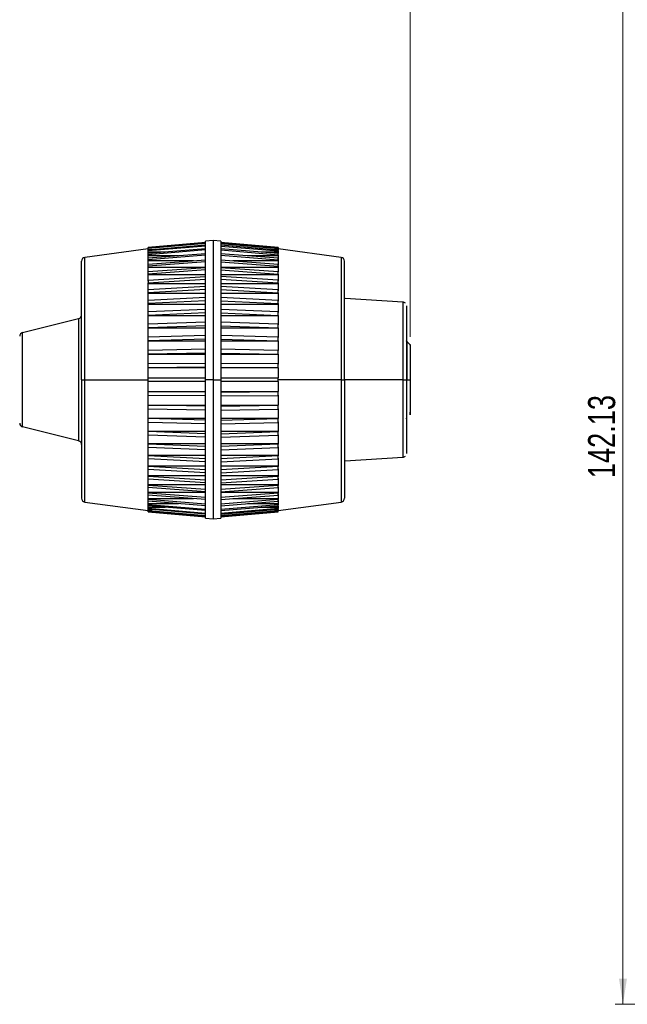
# Model space of a CAD drawing. Header units: millimetres. Extents: x 3 to 556, y 3 to 429.
# Tile 3 of 20: x 127 to 205, y 229 to 356. Entities that reach past the tile are written whole.
import ezdxf

# ---------------------------------------------------------------- set-up
doc = ezdxf.new("R2010")
doc.units = ezdxf.units.MM
doc.styles.add('SLDTEXTSTYLE0', font='TXT', dxfattribs={"width": 0.75})
doc.dimstyles.new('SLDDIMSTYLE1', dxfattribs={"dimtxt": 3.5, "dimasz": 3.302, "dimexe": 0, "dimexo": 0.0625, "dimgap": 0.875, "dimtad": 1, "dimrnd": 1e-09, "dimzin": 12, "dimdsep": 46, "dimtxsty": 'SLDTEXTSTYLE0', "dimsah": 1, "dimcen": 0.09, "dimadec": 0, "dimazin": 3, "dimtfac": 1, "dimtofl": 0, "dimtmove": 0, "dimatfit": 3, "dimfxl": 1, "dimfrac": 2, "dimtolj": 1, "dimtzin": 12, "dimarcsym": 0})

# ---------------------------------------------------------------- blocks, each defined once
blk = doc.blocks.new('_D_1')
at = {"color": 7, "linetype": 'Continuous', "lineweight": 0}
for p, q in [((230.93, 371.13), (203.7, 371.13)), ((204.7, 229), (204.7, 371.13)), ((230.93, 229), (203.7, 229))]:
    blk.add_line(p, q, dxfattribs=at)
at = {"color": 7, "linetype": 'Continuous', "lineweight": 18}
for points in [[(204.7, 371.13), (204.19, 367.83), (205.21, 367.83)], [(204.7, 229), (205.21, 232.3), (204.19, 232.3)]]:
    blk.add_solid(points, dxfattribs=at)
at = {"color": 7, "linetype": 'Continuous', "lineweight": 18, "insert": (200.19, 297), "char_height": 3.5, "attachment_point": 1, "rotation": 90, "style": 'SLDTEXTSTYLE0'}
blk.add_mtext('142.13', dxfattribs=at)
blk = doc.blocks.new('_D_2')
at = {"color": 7, "linetype": 'Continuous', "lineweight": 0}
for p, q in [((65.26, 353.95), (65.26, 400.34)), ((177.18, 315.25), (177.18, 400.34)), ((65.26, 399.34), (177.18, 399.34))]:
    blk.add_line(p, q, dxfattribs=at)
at = {"color": 7, "linetype": 'Continuous', "lineweight": 18}
for points in [[(65.26, 399.34), (68.56, 398.83), (68.56, 399.84)], [(177.18, 399.34), (173.88, 399.84), (173.88, 398.83)]]:
    blk.add_solid(points, dxfattribs=at)
at = {"color": 7, "linetype": 'Continuous', "lineweight": 18, "insert": (114.7, 403.85), "char_height": 3.5, "attachment_point": 1, "rotation": 0.0004, "style": 'SLDTEXTSTYLE0'}
blk.add_mtext('111.92', dxfattribs=at)

msp = doc.modelspace()

# ---------------------------------------------------------------- linework, layer by layer
at = {"color": 7, "linetype": 'Continuous', "lineweight": 25}
for p, q in [((150.71092, 327.43367), (143.31211, 326.78636)), ((150.71092, 327.31051), (143.31211, 326.66675)), ((150.71092, 327.09859), (143.31211, 326.46542)), ((150.71092, 327.36278), (143.31212, 326.71901)), ((151.71091, 327.72116), (150.71092, 327.63367)), ((150.71092, 309.72116), (150.71092, 327.63367)), ((152.71092, 327.63367), (151.71091, 327.72116)), ((151.71091, 327.72116), (151.71091, 309.72116)), ((152.71092, 327.63367), (152.71092, 309.72116)), ((160.10972, 326.78636), (152.71092, 327.43367)), ((160.10972, 326.71901), (152.71092, 327.36278)), ((152.71092, 327.31051), (160.10972, 326.66675)), ((160.10972, 326.46542), (152.71092, 327.09859)), ((143.31212, 326.63367), (135.14394, 325.52969)), ((150.71092, 326.99464), (143.31211, 326.36147)), ((143.31212, 326.71901), (143.31211, 326.78636)), ((143.31211, 326.66675), (143.31212, 326.71901)), ((143.31211, 326.51306), (143.31211, 326.66675)), ((150.71092, 326.64402), (143.31211, 326.02839)), ((143.8687, 326.51306), (143.31211, 326.51306)), ((150.71092, 326.48951), (143.31211, 325.87388)), ((143.31211, 326.36147), (143.31211, 326.46542)), ((143.31211, 326.21031), (143.31211, 326.36147)), ((145.49851, 326.21031), (143.31211, 326.21031)), ((143.31211, 325.87388), (143.31211, 326.02839)), ((150.71092, 326.00403), (143.31211, 325.41268)), ((143.31211, 325.72691), (143.31211, 325.87388)), ((150.71092, 325.80066), (143.31211, 325.20931)), ((152.71092, 326.99464), (160.10972, 326.36147)), ((160.10972, 326.02839), (152.71092, 326.64402)), ((152.71092, 326.48951), (160.10972, 325.87388)), ((160.10972, 325.41268), (152.71092, 326.00403)), ((152.71092, 325.80066), (160.10973, 325.20931)), ((160.10973, 326.21031), (157.92333, 326.21031)), ((160.10973, 326.51306), (159.55314, 326.51306)), ((160.10972, 326.78636), (160.10972, 326.71901)), ((160.10972, 326.66675), (160.10972, 326.71901)), ((168.2779, 325.52969), (160.10972, 326.63367)), ((160.10972, 325.87388), (160.10972, 326.02839)), ((160.10972, 325.87388), (160.10972, 325.7269)), ((160.10972, 326.66675), (160.10973, 326.51306)), ((160.10972, 326.36147), (160.10972, 326.46542)), ((160.10972, 326.36147), (160.10973, 326.21031)), ((134.71092, 309.72116), (134.71092, 325.0341)), ((135.14394, 309.72116), (135.14394, 325.52969)), ((143.31209, 324.49122), (143.31209, 325.06814)), ((149.16, 325.06814), (143.31209, 325.06814)), ((147.24359, 325.72691), (143.31211, 325.72691)), ((143.31211, 325.20931), (143.31211, 325.41268)), ((143.31211, 325.06813), (143.31211, 325.20931)), ((150.71092, 325.18565), (143.31211, 324.62506)), ((150.71092, 324.93565), (143.31211, 324.37506)), ((143.31211, 324.37506), (143.31211, 324.62506)), ((160.10972, 324.62506), (152.71092, 325.18565)), ((152.71092, 324.93565), (160.10973, 324.37506)), ((160.10975, 325.06814), (154.26184, 325.06814)), ((160.10972, 325.7269), (156.17825, 325.7269)), ((160.10972, 325.20931), (160.10972, 325.06814)), ((160.10973, 325.20931), (160.10972, 325.41268)), ((160.10973, 324.37506), (160.10972, 324.62506)), ((160.10975, 325.06814), (160.10975, 324.49122)), ((168.2779, 325.52969), (168.2779, 309.72116)), ((168.71092, 309.72116), (168.71092, 325.0342)), ((143.31209, 322.45551), (143.31209, 323.25522)), ((143.31211, 324.24123), (143.31211, 324.37506)), ((150.71092, 324.24123), (143.31211, 324.24123)), ((150.71092, 324.19783), (143.31211, 323.67415)), ((150.71092, 323.90394), (143.31211, 323.38025)), ((143.31211, 323.38025), (143.31211, 323.67415)), ((143.31211, 323.25523), (143.31211, 323.38025)), ((150.71092, 323.25523), (143.31211, 323.25523)), ((160.10972, 324.24123), (152.71092, 324.24123)), ((160.10973, 323.67415), (152.71092, 324.19783)), ((152.71092, 323.90394), (160.10972, 323.38025)), ((160.10974, 323.25523), (152.71092, 323.25523)), ((160.10973, 324.37506), (160.10972, 324.24123)), ((160.10972, 323.38025), (160.10973, 323.67415)), ((160.10972, 323.38025), (160.10973, 323.25523)), ((160.10974, 323.25523), (160.10974, 322.45552)), ((143.31211, 322.57036), (150.71092, 323.05141)), ((143.31211, 322.23579), (150.71092, 322.71684)), ((143.31211, 322.57036), (143.31211, 322.23579)), ((143.31211, 322.12095), (143.31211, 322.23579)), ((143.31211, 321.3258), (143.31211, 322.12095)), ((150.71092, 322.12095), (143.31211, 322.12095)), ((160.10972, 322.57036), (152.71092, 323.05141)), ((152.71092, 322.71684), (160.10972, 322.23579)), ((160.10973, 322.1209), (152.71092, 322.12095)), ((160.10972, 322.23579), (160.10972, 322.1209)), ((160.10972, 322.23579), (160.10972, 322.57036)), ((160.10973, 322.12095), (160.10973, 321.22239)), ((143.31209, 319.86325), (143.31209, 320.85081)), ((150.71092, 321.75893), (143.31211, 321.3258)), ((150.71092, 321.38736), (143.31211, 320.95422)), ((143.31211, 320.95422), (143.31211, 321.3258)), ((143.31211, 320.85082), (143.31211, 320.95422)), ((150.71092, 320.85082), (143.31211, 320.85082)), ((160.10973, 321.3258), (152.71092, 321.75893)), ((152.71092, 321.38736), (160.10972, 320.95422)), ((160.10972, 320.85082), (152.71092, 320.85082)), ((160.10972, 320.95422), (160.10973, 321.3258)), ((160.10972, 320.95422), (160.10973, 320.85082)), ((160.10975, 320.85082), (160.10975, 319.86326)), ((150.71092, 320.33457), (143.31211, 319.95409)), ((143.31211, 319.54958), (143.31211, 319.95409)), ((150.71092, 319.93006), (143.31211, 319.54958)), ((143.31211, 319.45875), (143.31211, 319.54958)), ((150.71092, 319.45875), (143.31211, 319.45875)), ((160.10972, 319.95409), (152.71092, 320.33457)), ((152.71092, 319.93006), (160.10973, 319.54958)), ((160.10972, 319.45875), (152.71092, 319.45875)), ((160.10973, 319.54958), (160.10972, 319.95409)), ((160.10973, 319.54958), (160.10972, 319.45875)), ((176.25159, 319.74987), (168.79519, 320.2159)), ((150.71092, 318.79392), (143.31211, 318.47027)), ((143.31211, 318.03726), (143.31211, 318.47027)), ((150.71092, 318.36091), (143.31211, 318.03726)), ((160.10972, 318.47027), (152.71092, 318.79392)), ((152.71092, 318.36091), (160.10972, 318.03726)), ((160.10972, 318.03726), (160.10972, 318.47027)), ((127.08964, 315.81584), (134.33217, 317.62648)), ((134.33217, 317.62648), (134.33217, 309.72116)), ((143.31209, 316.82773), (143.31209, 317.95998)), ((143.31211, 317.95998), (143.31211, 318.03726)), ((150.71092, 317.95999), (143.31211, 317.95998)), ((150.71092, 317.15388), (143.31211, 316.89059)), ((143.31211, 316.43382), (143.31211, 316.89059)), ((160.10973, 317.95999), (152.71092, 317.95999)), ((160.10972, 316.89059), (152.71092, 317.15388)), ((160.10972, 318.03726), (160.10973, 317.95999)), ((160.10972, 316.43382), (160.10972, 316.89059)), ((160.10974, 317.95999), (160.10974, 316.82773)), ((127.08964, 309.72116), (127.08964, 315.81584)), ((150.71092, 316.6971), (143.31211, 316.43382)), ((143.31211, 316.37096), (143.31211, 316.43382)), ((150.71092, 316.37096), (143.31211, 316.37096)), ((152.71092, 316.6971), (160.10972, 316.43382)), ((160.10972, 316.37096), (152.71092, 316.37096)), ((160.10972, 316.43382), (160.10972, 316.37096)), ((160.10972, 316.37096), (160.10972, 315.18461)), ((143.3121, 313.48162), (143.3121, 314.70901)), ((150.71092, 315.43239), (143.31211, 315.23236)), ((143.31211, 314.75684), (143.31211, 315.23236)), ((150.71092, 314.95687), (143.31211, 314.75684)), ((143.31211, 314.70901), (143.31211, 314.75684)), ((150.71092, 314.70908), (143.31211, 314.70901)), ((160.10972, 315.23236), (152.71092, 315.43239)), ((152.71092, 314.95687), (160.10972, 314.75684)), ((160.10972, 314.70908), (152.71092, 314.70908)), ((160.10972, 314.75684), (160.10972, 315.23236)), ((160.10972, 314.75684), (160.10973, 314.70908)), ((160.10974, 314.70908), (160.10974, 313.48163)), ((177.19039, 314.24169), (176.72111, 314.71097)), ((150.71092, 313.64834), (143.31211, 313.51375)), ((143.31211, 313.02468), (143.31211, 313.51375)), ((150.71092, 313.15926), (143.31211, 313.02468)), ((160.10972, 313.51375), (152.71092, 313.64834)), ((152.71092, 313.15926), (160.10972, 313.02468)), ((160.10972, 313.02468), (160.10972, 313.51375)), ((143.31211, 312.99255), (143.31211, 313.02468)), ((150.71092, 312.99255), (143.31211, 312.99255)), ((150.71092, 311.82125), (143.31211, 311.75359)), ((160.10973, 312.99255), (152.71092, 312.99255)), ((160.10972, 311.75359), (152.71092, 311.82125)), ((160.10972, 313.02468), (160.10973, 312.99255)), ((143.31211, 311.25633), (143.31211, 311.75359)), ((150.71092, 311.32399), (143.31211, 311.25633)), ((143.31211, 311.24018), (143.31211, 311.25633)), ((150.71092, 311.24018), (143.31211, 311.24018)), ((152.71092, 311.32399), (160.10972, 311.25633)), ((160.10973, 311.24018), (152.71092, 311.24018)), ((160.10972, 311.25633), (160.10972, 311.75359)), ((160.10972, 311.25633), (160.10973, 311.24018)), ((127.08964, 303.62648), (127.08964, 309.72116)), ((134.33217, 309.72116), (134.33217, 301.81585)), ((134.71092, 309.72116), (134.71092, 294.40813)), ((134.71092, 309.72116), (135.14394, 309.72116)), ((135.14394, 309.72116), (143.31211, 309.72116)), ((135.14394, 293.91264), (135.14394, 309.72116)), ((143.31211, 309.47116), (143.31211, 309.97116)), ((143.31211, 309.97116), (150.71092, 309.97116)), ((150.71092, 309.47116), (143.31211, 309.47116)), ((151.71091, 309.72116), (150.71092, 309.72116)), ((150.71092, 291.80865), (150.71092, 309.72116)), ((151.71091, 309.72116), (151.71091, 291.72116)), ((151.71091, 309.72116), (152.71092, 309.72116)), ((152.71092, 309.97116), (160.10972, 309.97116)), ((152.71092, 309.72116), (152.71092, 291.80865)), ((160.10972, 309.47116), (152.71092, 309.47116)), ((160.10972, 309.47116), (160.10972, 309.97116)), ((168.2779, 309.72116), (160.10973, 309.72116)), ((168.2779, 309.72116), (168.2779, 293.91264)), ((168.2779, 309.72116), (168.71092, 309.72116)), ((168.71092, 309.72116), (168.71092, 294.40822)), ((176.24208, 309.72119), (168.80466, 309.72118)), ((176.74013, 309.72116), (177.18167, 309.72116)), ((177.21092, 308.16445), (177.21092, 309.72122)), ((143.31211, 308.20215), (150.71092, 308.20215)), ((143.31211, 308.18599), (143.31211, 308.20215)), ((150.71092, 308.11833), (143.31211, 308.18599)), ((143.31211, 307.68873), (143.31211, 308.18599)), ((152.71092, 308.20215), (160.10973, 308.20215)), ((152.71092, 308.11833), (160.10972, 308.18599)), ((160.10972, 307.68873), (160.10972, 308.18599)), ((160.10972, 308.18599), (160.10973, 308.20215)), ((150.71092, 307.62107), (143.31211, 307.68873)), ((152.71092, 307.62107), (160.10972, 307.68873)), ((143.3121, 304.73331), (143.3121, 305.9607)), ((143.31211, 306.44978), (150.71092, 306.44978)), ((143.31211, 306.41765), (143.31211, 306.44978)), ((150.71092, 306.28306), (143.31211, 306.41765)), ((143.31211, 305.92857), (143.31211, 306.41765)), ((150.71092, 305.79399), (143.31211, 305.92857)), ((152.71092, 306.44977), (160.10972, 306.44977)), ((152.71092, 306.28306), (160.10972, 306.41765)), ((152.71092, 305.79399), (160.10972, 305.92857)), ((160.10972, 306.44977), (160.10972, 306.41765)), ((160.10972, 305.92857), (160.10972, 306.41765)), ((177.18157, 305.19212), (177.18157, 305.51643)), ((177.21092, 305.26386), (177.21092, 305.62571)), ((143.31211, 304.73331), (150.71092, 304.73324)), ((143.31211, 304.68549), (143.31211, 304.73331)), ((150.71092, 304.48546), (143.31211, 304.68549)), ((143.31211, 304.20996), (143.31211, 304.68549)), ((150.71092, 304.00993), (143.31211, 304.20996)), ((152.71092, 304.73325), (160.10973, 304.73325)), ((152.71092, 304.48546), (160.10972, 304.68549)), ((152.71092, 304.00993), (160.10972, 304.20996)), ((160.10973, 304.73325), (160.10972, 304.68549)), ((160.10972, 304.20996), (160.10972, 304.68549)), ((177.18561, 305.19586), (177.19047, 305.20071)), ((177.21091, 305.26349), (177.21092, 305.26386)), ((134.33217, 301.81585), (127.08964, 303.62648)), ((143.31211, 303.07136), (150.71092, 303.07136)), ((143.31211, 303.00851), (143.31211, 303.07136)), ((150.71092, 302.74522), (143.31211, 303.00851)), ((143.31211, 302.55173), (143.31211, 303.00851)), ((152.71092, 303.07136), (160.10972, 303.07136)), ((152.71092, 302.74522), (160.10972, 303.00851)), ((160.10972, 303.07136), (160.10972, 303.00851)), ((160.10972, 302.55173), (160.10972, 303.00851)), ((143.3121, 301.48234), (143.3121, 302.61459)), ((150.71092, 302.28845), (143.31211, 302.55173)), ((152.71092, 302.28845), (160.10972, 302.55173)), ((160.10974, 302.61459), (160.10974, 301.48234)), ((143.31211, 301.48234), (150.71092, 301.48234)), ((143.31211, 301.40507), (143.31211, 301.48234)), ((143.31211, 300.97206), (143.31211, 301.40507)), ((150.71092, 301.08141), (143.31211, 301.40507)), ((150.71092, 300.6484), (143.31211, 300.97206)), ((152.71092, 301.48234), (160.10973, 301.48234)), ((160.10972, 301.40507), (152.71092, 301.08141)), ((152.71092, 300.6484), (160.10972, 300.97206)), ((160.10973, 301.48234), (160.10972, 301.40507)), ((160.10972, 300.97206), (160.10972, 301.40507)), ((143.31209, 298.59151), (143.31209, 299.57907)), ((143.31211, 299.98358), (150.71092, 299.98358)), ((143.31211, 299.89274), (143.31211, 299.98358)), ((143.31211, 299.48824), (143.31211, 299.89274)), ((150.71092, 299.51226), (143.31211, 299.89274)), ((150.71092, 299.10776), (143.31211, 299.48824)), ((152.71092, 299.98358), (160.10973, 299.98358)), ((160.10973, 299.89274), (152.71092, 299.51226)), ((152.71092, 299.10776), (160.10973, 299.48824)), ((160.10973, 299.98358), (160.10973, 299.89274)), ((160.10973, 299.48824), (160.10973, 299.89274)), ((160.10974, 299.57907), (160.10974, 298.59151)), ((168.79519, 299.22643), (176.25159, 299.69245)), ((143.31211, 298.59151), (150.71092, 298.59151)), ((143.31211, 298.4881), (143.31211, 298.59151)), ((143.31211, 298.11653), (143.31211, 298.4881)), ((150.71092, 298.05497), (143.31211, 298.4881)), ((143.31211, 297.32137), (143.31211, 298.11653)), ((150.71092, 297.68339), (143.31211, 298.11653)), ((152.71092, 298.59151), (160.10974, 298.59151)), ((160.10972, 298.4881), (152.71092, 298.05497)), ((152.71092, 297.68339), (160.10973, 298.11653)), ((160.10973, 298.59151), (160.10972, 298.4881)), ((160.10973, 298.11653), (160.10972, 298.4881)), ((143.31209, 296.1871), (143.31209, 296.98681)), ((143.31211, 297.32137), (150.71092, 297.32137)), ((143.31211, 297.20653), (143.31211, 297.32137)), ((150.71092, 296.72548), (143.31211, 297.20653)), ((143.31211, 296.87197), (143.31211, 297.20653)), ((150.71092, 296.39092), (143.31211, 296.87197)), ((152.71092, 297.32137), (160.10973, 297.32137)), ((160.10973, 297.20653), (152.71092, 296.72548)), ((152.71092, 296.39092), (160.10972, 296.87197)), ((160.10973, 297.32137), (160.10973, 297.20653)), ((160.10972, 296.87197), (160.10973, 297.20653)), ((160.10974, 296.98681), (160.10974, 296.1871)), ((143.31211, 296.1871), (150.71092, 296.18709)), ((143.31211, 296.06207), (143.31211, 296.1871)), ((150.71092, 295.53839), (143.31211, 296.06207)), ((143.31211, 295.76818), (143.31211, 296.06207)), ((143.31211, 295.2011), (143.31211, 295.8932)), ((150.71092, 295.24449), (143.31211, 295.76818)), ((152.71092, 296.1871), (160.10973, 296.1871)), ((160.10972, 296.06207), (152.71092, 295.53839)), ((152.71092, 295.24449), (160.10973, 295.76818)), ((160.10973, 296.1871), (160.10972, 296.06207)), ((160.10973, 295.76818), (160.10972, 296.06207)), ((143.31209, 294.37419), (143.31209, 294.9511)), ((143.3121, 294.37419), (149.16, 294.37419)), ((143.31211, 295.2011), (150.71092, 295.2011)), ((143.31211, 295.06727), (143.31211, 295.2011)), ((150.71092, 294.50668), (143.31211, 295.06727)), ((143.31211, 294.81727), (143.31211, 295.06727)), ((150.71092, 294.25668), (143.31211, 294.81727)), ((143.31211, 294.23301), (143.31211, 294.37419)), ((150.71092, 293.64166), (143.31211, 294.23301)), ((143.31211, 294.02964), (143.31211, 294.23301)), ((150.71092, 293.43829), (143.31211, 294.02964)), ((152.71092, 295.2011), (160.10972, 295.2011)), ((160.10973, 295.06727), (152.71092, 294.50668)), ((152.71092, 294.25668), (160.10972, 294.81727)), ((160.10972, 294.23301), (152.71092, 293.64166)), ((152.71092, 293.43829), (160.10972, 294.02964)), ((154.26185, 294.37419), (160.10973, 294.37419)), ((160.10972, 295.2011), (160.10973, 295.06727)), ((160.10972, 294.81727), (160.10973, 295.06727)), ((160.10973, 294.37419), (160.10972, 294.23301)), ((160.10972, 294.02964), (160.10972, 294.23301)), ((160.10975, 294.9511), (160.10975, 294.37419)), ((135.14394, 293.91264), (143.31212, 292.80865)), ((143.31211, 293.71542), (147.24359, 293.71542)), ((143.31211, 293.56845), (143.31211, 293.71542)), ((143.31211, 293.41394), (143.31211, 293.56845)), ((150.71092, 292.95282), (143.31211, 293.56845)), ((150.71092, 292.79831), (143.31211, 293.41394)), ((143.31211, 293.23202), (145.49852, 293.23202)), ((143.31211, 293.08086), (143.31211, 293.23202)), ((150.71092, 292.44769), (143.31211, 293.08086)), ((143.31211, 292.9769), (143.31211, 293.08086)), ((150.71092, 292.34373), (143.31211, 292.9769)), ((143.31211, 292.92927), (143.8687, 292.92927)), ((143.31211, 292.77558), (143.31211, 292.92927)), ((150.71092, 292.13181), (143.31211, 292.77558)), ((143.31211, 292.72332), (143.31211, 292.77558)), ((150.71092, 292.07955), (143.31211, 292.72332)), ((143.31212, 292.65596), (143.31212, 292.72332)), ((160.10972, 293.56845), (152.71092, 292.95282)), ((152.71092, 292.79831), (160.10972, 293.41394)), ((160.10972, 293.08086), (152.71092, 292.44769)), ((152.71092, 292.34373), (160.10972, 292.9769)), ((160.10972, 292.77558), (152.71092, 292.13181)), ((152.71092, 292.07955), (160.10972, 292.72332)), ((156.17825, 293.71542), (160.10972, 293.71542)), ((157.92332, 293.23202), (160.10973, 293.23202)), ((159.55314, 292.92927), (160.10973, 292.92927)), ((160.10972, 292.80865), (168.2779, 293.91264)), ((160.10972, 293.71542), (160.10972, 293.56845)), ((160.10972, 293.41394), (160.10972, 293.56845)), ((160.10972, 292.72332), (160.10972, 292.77558)), ((160.10972, 292.65596), (160.10972, 292.72332)), ((160.10973, 293.23202), (160.10972, 293.08086)), ((160.10972, 292.9769), (160.10972, 293.08086)), ((160.10972, 292.77558), (160.10973, 292.92927)), ((143.31212, 292.65596), (150.71092, 292.00865)), ((150.71092, 291.80865), (151.71091, 291.72116)), ((151.71091, 291.72116), (152.71092, 291.80865)), ((152.71092, 292.00865), (160.10972, 292.65596))]:
    msp.add_line(p, q, dxfattribs=at)
at = {"color": 7, "linetype": 'Continuous', "lineweight": 25, "flags": 128}
for points in [[(143.31211, 326.46542), (143.31211, 326.47221), (143.31211, 326.49337), (143.31211, 326.51306)], [(143.31211, 326.02839), (143.31211, 326.05739), (143.31211, 326.09779), (143.31211, 326.13675), (143.31211, 326.17425), (143.31211, 326.21031)], [(160.10973, 326.51306), (160.10973, 326.49337), (160.10973, 326.47221), (160.10973, 326.46542)], [(160.10973, 326.21031), (160.10973, 326.17426), (160.10973, 326.13675), (160.10973, 326.09779), (160.10973, 326.05739), (160.10973, 326.02839)], [(143.31211, 325.27151), (143.31211, 325.33329), (143.31211, 325.3937), (143.31211, 325.45272), (143.31211, 325.51035), (143.31211, 325.56659), (143.31211, 325.62144), (143.31211, 325.67487), (143.31211, 325.72691)], [(160.10972, 325.7269), (160.10972, 325.67487), (160.10972, 325.62143), (160.10972, 325.56659), (160.10972, 325.51035), (160.10972, 325.45272), (160.10972, 325.3937), (160.10972, 325.33329), (160.10973, 325.27151)], [(143.31211, 323.54912), (143.31211, 323.63999), (143.31211, 323.72963), (143.31211, 323.81803), (143.31211, 323.90519), (143.31211, 323.99109), (143.31211, 324.07574), (143.31211, 324.15912), (143.31211, 324.24123)], [(160.10972, 324.24123), (160.10972, 324.15912), (160.10972, 324.07574), (160.10972, 323.99109), (160.10972, 323.90519), (160.10972, 323.81803), (160.10972, 323.72963), (160.10973, 323.67415)], [(143.31211, 318.393), (143.31211, 318.52902), (143.31211, 318.66427), (143.31211, 318.79872), (143.31211, 318.93238), (143.31211, 319.06522), (143.31211, 319.19723), (143.31211, 319.32841), (143.31211, 319.45875)], [(160.10972, 319.45875), (160.10972, 319.32841), (160.10972, 319.19723), (160.10972, 319.06522), (160.10972, 318.93238), (160.10972, 318.79872), (160.10972, 318.66427), (160.10972, 318.52902), (160.10972, 318.393)], [(143.31211, 315.18461), (143.31211, 315.33473), (143.31211, 315.48435), (143.31211, 315.63347), (143.31211, 315.78206), (143.31211, 315.93012), (143.31211, 316.07764), (143.31211, 316.22459), (143.31211, 316.37096)], [(143.31211, 311.73744), (143.31211, 311.8951), (143.31211, 312.05256), (143.31211, 312.20982), (143.31211, 312.36686), (143.31211, 312.52367), (143.31211, 312.68023), (143.31211, 312.83653), (143.31211, 312.99255)], [(160.10973, 312.99255), (160.10973, 312.83653), (160.10973, 312.68023), (160.10973, 312.52367), (160.10973, 312.36686), (160.10973, 312.20982), (160.10973, 312.05256), (160.10973, 311.89509), (160.10973, 311.73744)], [(143.31211, 309.97116), (143.31211, 310.13001), (143.31211, 310.28883), (143.31211, 310.4476), (143.31211, 310.6063), (143.31211, 310.76492), (143.31211, 310.92345), (143.31211, 311.08188), (143.31211, 311.24018)], [(160.10973, 311.24018), (160.10973, 311.08187), (160.10973, 310.92345), (160.10973, 310.76492), (160.10973, 310.6063), (160.10973, 310.44759), (160.10973, 310.28883), (160.10973, 310.13001), (160.10973, 309.97116)], [(143.31211, 308.20215), (143.31211, 308.36045), (143.31211, 308.51888), (143.31211, 308.67741), (143.31211, 308.83603), (143.31211, 308.99473), (143.31211, 309.1535), (143.31211, 309.31231), (143.31211, 309.47116)], [(160.10973, 309.47116), (160.10973, 309.31231), (160.10973, 309.1535), (160.10973, 308.99473), (160.10973, 308.83603), (160.10973, 308.67741), (160.10973, 308.51888), (160.10973, 308.36045), (160.10973, 308.20215)], [(143.31211, 306.44978), (143.31211, 306.6058), (143.31211, 306.7621), (143.31211, 306.91866), (143.31211, 307.07546), (143.31211, 307.2325), (143.31211, 307.38976), (143.31211, 307.54723), (143.31211, 307.70489)], [(160.10973, 307.70489), (160.10973, 307.54723), (160.10973, 307.38976), (160.10973, 307.2325), (160.10973, 307.07546), (160.10973, 306.91865), (160.10973, 306.76209), (160.10973, 306.60579), (160.10972, 306.44977)], [(160.10973, 305.9607), (160.10973, 305.80597), (160.10973, 305.65158), (160.10973, 305.49754), (160.10973, 305.34389), (160.10973, 305.19061), (160.10973, 305.03774), (160.10973, 304.88528), (160.10973, 304.73325)], [(143.31211, 303.07136), (143.31211, 303.21774), (143.31211, 303.36469), (143.31211, 303.5122), (143.31211, 303.66026), (143.31211, 303.80885), (143.31211, 303.95797), (143.31211, 304.1076), (143.31211, 304.25772)], [(160.10973, 304.25772), (160.10973, 304.1076), (160.10973, 303.95797), (160.10973, 303.80886), (160.10973, 303.66026), (160.10973, 303.5122), (160.10973, 303.36469), (160.10973, 303.21774), (160.10972, 303.07136)], [(143.31211, 299.98358), (143.31211, 300.11391), (143.31211, 300.24509), (143.31211, 300.37711), (143.31211, 300.50995), (143.31211, 300.6436), (143.31211, 300.77806), (143.31211, 300.9133), (143.31211, 301.04932)], [(160.10972, 301.04932), (160.10972, 300.9133), (160.10972, 300.77806), (160.10972, 300.6436), (160.10972, 300.50995), (160.10972, 300.37711), (160.10972, 300.24509), (160.10972, 300.11391), (160.10973, 299.98358)], [(160.10973, 298.21993), (160.10973, 298.10396), (160.10973, 297.989), (160.10973, 297.87508), (160.10973, 297.76221), (160.10973, 297.65039), (160.10973, 297.53964), (160.10973, 297.42997), (160.10973, 297.32137)], [(160.10972, 295.8932), (160.10972, 295.80234), (160.10972, 295.7127), (160.10972, 295.6243), (160.10972, 295.53714), (160.10972, 295.45123), (160.10972, 295.36658), (160.10972, 295.2832), (160.10972, 295.2011)], [(143.31211, 293.71542), (143.31211, 293.76745), (143.31211, 293.82089), (143.31211, 293.87573), (143.31211, 293.93197), (143.31211, 293.98961), (143.31211, 294.04863), (143.31211, 294.10904), (143.31211, 294.17082)], [(160.10972, 294.17082), (160.10972, 294.10904), (160.10972, 294.04863), (160.10972, 293.98961), (160.10972, 293.93197), (160.10972, 293.87573), (160.10972, 293.82089), (160.10972, 293.76745), (160.10972, 293.71542)], [(143.31211, 293.23202), (143.31211, 293.26807), (143.31211, 293.30558), (143.31211, 293.34453), (143.31211, 293.38493), (143.31211, 293.41394)], [(143.31211, 292.92927), (143.31211, 292.94895), (143.31211, 292.97011), (143.31211, 292.9769)], [(160.10973, 293.41394), (160.10973, 293.38493), (160.10973, 293.34453), (160.10973, 293.30558), (160.10973, 293.26807), (160.10973, 293.23202)], [(160.10973, 292.9769), (160.10973, 292.97011), (160.10973, 292.94895), (160.10973, 292.92927)]]:
    msp.add_lwpolyline(points, dxfattribs=at)
at = {"color": 7, "linetype": 'Continuous', "lineweight": 25}
for centre, radius, start, end in [((135.21092, 325.0342), 0.5, 97.6985391, 180), ((168.21092, 325.0342), 0.5, 0, 82.3014609), ((134.21092, 318.11155), 0.5, 284.0346188, 359.9930118), ((127.21092, 315.33077), 0.5, 104.0371156, 180.0034176), ((177.11091, 305.26235), 0.10001, 314.9526075, 360), ((127.21092, 304.11155), 0.5, 179.9965824, 255.9628844), ((134.21092, 301.33077), 0.5, 0.0069751, 75.9653812), ((135.21092, 294.40813), 0.5, 180, 262.3014609), ((168.21092, 294.40813), 0.5, 277.6985391, 0)]:
    msp.add_arc(centre, radius, start, end, dxfattribs=at)
for points, knots in [([(168.71093, 320.31727), (168.71193, 320.30485), (168.71399, 320.27901), (168.72962, 320.25828), (168.73773, 320.24751)], [0, 0, 0, 0, 0.480992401, 1, 1, 1, 1]), ([(168.80552, 320.2158), (168.79316, 320.21767), (168.7675, 320.22156), (168.7479, 320.23865), (168.73773, 320.24751)], [0, 0, 0, 0, 0.481376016, 1, 1, 1, 1]), ([(176.57547, 319.59416), (176.52477, 319.63805), (176.42702, 319.72268), (176.29942, 319.74195), (176.23799, 319.75122)], [0, 0, 0, 0, 0.51861877, 1, 1, 1, 1]), ([(176.71092, 319.25202), (176.71092, 319.18864), (176.71092, 319.06185), (176.71092, 318.06137), (176.71092, 316.54012), (176.71092, 314.54084), (176.71092, 312.21598), (176.71092, 310.55281), (176.71092, 309.72119)], [0, 0, 0, 0, 0.16659833, 0.33327482, 0.499949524, 0.666656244, 0.833320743, 1, 1, 1, 1]), ([(176.71095, 314.766), (176.71112, 314.75924), (176.71146, 314.74558), (176.71588, 314.73264), (176.71812, 314.7261)], [0, 0, 0, 0, 0.494465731, 1, 1, 1, 1]), ([(176.7406, 314.69226), (176.73603, 314.69727), (176.72679, 314.70739), (176.72103, 314.71982), (176.71812, 314.7261)], [0, 0, 0, 0, 0.495023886, 1, 1, 1, 1]), ([(176.74017, 314.69192), (176.74016, 314.6172), (176.74016, 314.46777), (176.74015, 313.31829), (176.74014, 311.67523), (176.74013, 310.37252), (176.74013, 309.72116)], [0, 0, 0, 0, 0.249999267, 0.499999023, 0.749999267, 1, 1, 1, 1]), ([(177.21089, 314.17914), (177.20899, 314.19441), (177.20563, 314.22158), (177.18828, 314.24253), (177.18068, 314.25171)], [0, 0, 0, 0, 0.561977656, 1, 1, 1, 1]), ([(168.80469, 309.72118), (168.79269, 309.72117), (168.7678, 309.72114), (168.73643, 309.72109), (168.71495, 309.72105), (168.71223, 309.72102), (168.71092, 309.721)], [0, 0, 0, 0, 0.240838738, 0.499885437, 0.758996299, 1, 1, 1, 1]), ([(176.24212, 309.72119), (176.30221, 309.72119), (176.42695, 309.72119), (176.58396, 309.72119), (176.69124, 309.72119), (176.70452, 309.72119), (176.71092, 309.72119)], [0, 0, 0, 0, 0.240909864, 0.5000285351, 0.7591319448, 1, 1, 1, 1]), ([(176.74028, 309.72116), (176.73599, 309.72118), (176.72733, 309.72122), (176.71838, 309.72128), (176.7122, 309.72133), (176.71135, 309.72137), (176.71092, 309.72139)], [0, 0, 0, 0, 0.247626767, 0.500062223, 0.752482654, 1, 1, 1, 1]), ([(176.71092, 309.72119), (176.71092, 308.88943), (176.71092, 307.226), (176.71092, 304.90183), (176.71092, 302.90208), (176.71092, 301.38016), (176.71092, 300.38128), (176.71092, 300.25381), (176.71092, 300.19007)], [0, 0, 0, 0, 0.166676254, 0.333335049, 0.499997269, 0.666679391, 0.833333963, 1, 1, 1, 1]), ([(176.74015, 304.751), (176.74015, 304.83433), (176.74014, 305.00099), (176.74014, 306.15413), (176.74013, 307.78666), (176.74013, 309.07633), (176.74013, 309.72116)], [0, 0, 0, 0, 0.2499996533, 0.4999995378, 0.7499996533, 1, 1, 1, 1]), ([(177.1816, 309.72116), (177.18161, 309.1336), (177.18163, 307.95846), (177.18165, 306.47093), (177.18168, 305.42023), (177.18169, 305.26841), (177.1817, 305.1925)], [0, 0, 0, 0, 0.250002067, 0.500002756, 0.750002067, 1, 1, 1, 1]), ([(177.18194, 309.72116), (177.18616, 309.72117), (177.1947, 309.72118), (177.2035, 309.72119), (177.20958, 309.72121), (177.21045, 309.72122), (177.21088, 309.72122)], [0, 0, 0, 0, 0.246457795, 0.498487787, 0.75133547, 1, 1, 1, 1]), ([(177.21092, 305.62571), (177.21092, 305.91908), (177.21092, 306.35699), (177.21092, 307.31843), (177.21092, 307.87448), (177.21092, 308.16445)], [0, 0, 0, 0, 0.492724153, 0.735474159, 1, 1, 1, 1]), ([(176.71092, 304.68009), (176.71134, 304.68656), (176.7122, 304.69963), (176.71837, 304.71844), (176.7273, 304.7361), (176.73595, 304.74594), (176.74023, 304.75082)], [0, 0, 0, 0, 0.247509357, 0.499921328, 0.752357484, 1, 1, 1, 1]), ([(168.73775, 299.19478), (168.72964, 299.18402), (168.71401, 299.1633), (168.71193, 299.13748), (168.71093, 299.12505)], [0, 0, 0, 0, 0.518978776, 1, 1, 1, 1]), ([(168.73775, 299.19478), (168.74792, 299.20364), (168.76751, 299.22072), (168.79317, 299.2246), (168.80552, 299.22647)], [0, 0, 0, 0, 0.518624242, 1, 1, 1, 1]), ([(176.23799, 299.69105), (176.29942, 299.70032), (176.42702, 299.71959), (176.52477, 299.80422), (176.57547, 299.84811)], [0, 0, 0, 0, 0.481380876, 1, 1, 1, 1])]:
    msp.add_open_spline(points, degree=3, knots=knots, dxfattribs=at)
at = {"color": 8, "linetype": 'Continuous', "lineweight": 25}
for points, knots in [([(176.24209, 319.75046), (176.24209, 319.75046), (176.24209, 319.8147), (176.24209, 319.59135), (176.24209, 319.05475), (176.24209, 318.11185), (176.24209, 316.85925), (176.24209, 315.32893), (176.24209, 313.58401), (176.24209, 311.69041), (176.24209, 310.3776), (176.24209, 309.72119)], [0, 0, 0, 0, 0.000001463, 0.12500128, 0.250001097, 0.375000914, 0.500000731, 0.625000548, 0.750000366, 0.875000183, 1, 1, 1, 1]), ([(176.24209, 309.72119), (176.24209, 309.06478), (176.24209, 307.75195), (176.24209, 305.85842), (176.24209, 304.11319), (176.24209, 302.58401), (176.24209, 301.32711), (176.24209, 300.40021), (176.24209, 299.80384), (176.24209, 299.72919), (176.24209, 299.69186)], [0, 0, 0, 0, 0.125000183, 0.250000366, 0.375000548, 0.500000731, 0.625000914, 0.750001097, 0.87500128, 1, 1, 1, 1])]:
    msp.add_open_spline(points, degree=3, knots=knots, dxfattribs=at)
at = {"color": 7, "linetype": 'Continuous', "lineweight": 25}
for points in [[(177.21092, 314.17968), (177.21057, 314.18624), (177.20988, 314.19937), (177.20393, 314.21827), (177.19487, 314.23589), (177.18613, 314.24571), (177.18176, 314.25062)], [(177.1819, 314.25019), (177.1819, 314.18215), (177.1819, 314.04606), (177.1819, 312.99875), (177.1819, 311.50166), (177.1819, 310.31466), (177.1819, 309.72116)], [(177.18176, 305.19231), (177.18616, 305.19726), (177.19496, 305.20717), (177.20406, 305.22494), (177.20998, 305.24401), (177.2106, 305.25724), (177.21092, 305.26386)]]:
    msp.add_open_spline(points, degree=3, dxfattribs=at)

# ---------------------------------------------------------------- dimensions: what is measured, and where the dimension line sits
at = {"color": 7, "linetype": 'Continuous', "lineweight": 18}
for base, p1, p2, angle, picture, middle in [((177.18118, 399.33603), (65.26097, 352.94678), (177.18176, 314.25062), 0.0003899, '_D_2', (121.81333, 399.33565)), ((204.69922, 371.12967), (231.92934, 228.99723), (231.92934, 371.12967), 90, '_D_1', (204.69922, 304.1132))]:
    dim = msp.add_linear_dim(base=base, p1=p1, p2=p2, angle=angle, dimstyle='SLDDIMSTYLE1', dxfattribs=at)
    dim.commit()
    dim.dimension.update_dxf_attribs({"geometry": picture, "text_midpoint": middle, "dimtype": 160})

doc.saveas('drawing.dxf')
